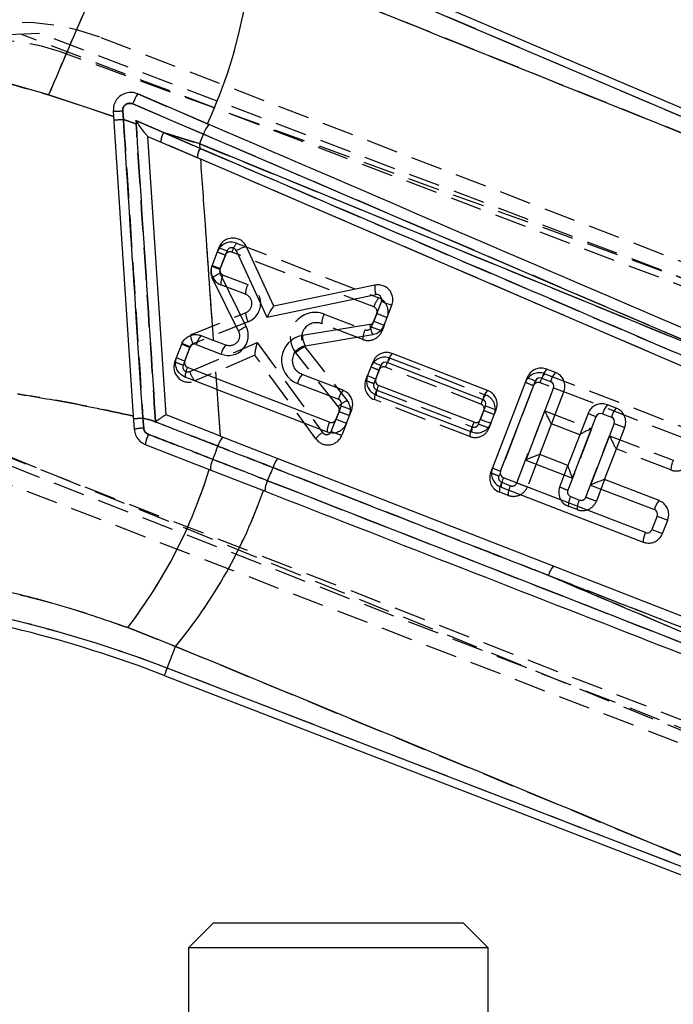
# Model space of a CAD drawing. Extents: x 23 to 201, y 8 to 142.
# Tile 9 of 28: x 38 to 51, y 93 to 113. Entities that reach past the tile are written whole.
import ezdxf

# ---------------------------------------------------------------- set-up
doc = ezdxf.new("R2010")
doc.units = 0
doc.header["$LTSCALE"] = 0.5
doc.linetypes.add('HIDDEN', pattern=[1.905, 1.27, -0.635])
doc.layers.get('0').update_dxf_attribs({"linetype": 'CONTINUOUS'})
doc.styles.add('SLDTEXTSTYLE0', font='TXT', dxfattribs={"width": 0.75})
doc.dimstyles.new('SLDDIMSTYLE0', dxfattribs={"dimtxt": 1.75, "dimasz": 1.651, "dimexe": 0, "dimexo": 0.0625, "dimgap": 0.4375, "dimtad": 1, "dimdec": 0, "dimrnd": 1e-09, "dimzin": 12, "dimtxsty": 'SLDTEXTSTYLE0', "dimsah": 1, "dimcen": 0.09, "dimazin": 3, "dimtfac": 1, "dimtdec": 0, "dimtofl": 0, "dimtmove": 0, "dimatfit": 3, "dimtolj": 1, "dimtzin": 12})

# ---------------------------------------------------------------- blocks, each defined once
blk = doc.blocks.new('_D_3')
at = {"color": 179, "linetype": 'CONTINUOUS'}
for p, q in [((22.74, 112.192), (22.74, 121.062)), ((94.032, 66.494), (94.032, 121.062)), ((22.74, 120.562), (94.032, 120.562))]:
    blk.add_line(p, q, dxfattribs=at)
for points in [[(22.74, 120.562), (24.391, 120.308), (24.391, 120.816)], [(94.032, 120.562), (92.381, 120.816), (92.381, 120.308)]]:
    blk.add_solid(points, dxfattribs=at)
at = {"color": 179, "linetype": 'CONTINUOUS', "insert": (53.303, 122.818, 0.1), "char_height": 1.75, "attachment_point": 1, "style": 'SLDTEXTSTYLE0'}
blk.add_mtext('71', dxfattribs=at)

msp = doc.modelspace()

# ---------------------------------------------------------------- linework, layer by layer
at = {"color": 7, "linetype": 'CONTINUOUS'}
for p, q in [((62.434039, 106.380927), (40.535669, 115.713349)), ((40.47444, 115.569683), (62.266094, 106.282741)), ((38.645609, 111.380473), (37.605996, 111.678869)), ((39.946991, 110.949973), (38.645609, 111.380473)), ((41.826411, 110.80196), (40.42936, 111.402273)), ((40.329899, 111.199789), (41.746388, 110.592388)), ((39.939995, 111.056576), (39.946991, 110.949973)), ((40.142599, 110.886347), (40.128171, 111.062585)), ((39.946991, 110.949973), (40.340672, 104.952113)), ((40.39603, 110.804333), (40.142599, 110.886347)), ((40.947776, 110.627434), (40.390964, 110.866253)), ((40.390964, 110.866253), (40.39603, 110.804333)), ((41.67724, 110.310601), (40.947776, 110.627434)), ((41.671056, 110.398993), (40.947776, 110.627434)), ((40.99654, 104.975835), (40.630593, 110.551134)), ((40.630593, 110.551134), (41.692349, 110.09489)), ((41.67724, 110.310601), (41.671056, 110.398993)), ((53.295433, 105.644395), (41.671056, 110.398993)), ((58.602019, 102.825423), (41.692349, 110.09489)), ((42.055871, 108.323759), (41.91336, 107.954087)), ((42.076524, 107.888501), (42.219038, 108.258173)), ((42.403191, 108.263994), (43.017204, 106.929241)), ((43.155818, 107.151093), (42.608335, 108.341221)), ((41.923943, 107.71404), (42.447358, 106.647149)), ((42.603466, 106.741594), (42.080051, 107.808486)), ((45.180909, 107.571949), (43.155818, 107.151093)), ((43.017204, 106.929241), (45.198157, 107.382488)), ((45.311808, 107.24861), (45.157801, 106.849116)), ((45.367859, 106.770817), (45.52187, 107.170312)), ((45.080803, 106.786425), (43.727483, 106.562691)), ((41.698984, 106.563999), (41.949003, 106.467614)), ((42.19586, 106.372448), (41.949003, 106.467614)), ((43.783552, 106.359015), (45.136872, 106.582748)), ((41.206918, 106.121607), (41.311152, 106.391991)), ((41.370082, 106.056022), (41.474319, 106.326405)), ((41.603594, 106.383741), (42.100473, 106.19219)), ((47.437324, 105.466833), (45.525565, 106.203839)), ((44.272243, 104.83003), (41.427418, 105.926744)), ((45.137732, 106.031832), (45.033495, 105.761447)), ((45.196663, 105.695862), (45.300896, 105.966246)), ((45.430175, 106.023582), (47.341938, 105.286576)), ((48.796158, 105.825996), (48.621125, 105.893474)), ((42.019318, 105.486896), (41.378922, 105.733775)), ((44.543813, 105.467284), (43.72457, 105.783112)), ((48.233292, 105.721466), (47.536328, 103.913568)), ((47.699492, 103.847983), (48.39646, 105.655881)), ((48.525735, 105.713217), (48.700771, 105.645739)), ((42.086843, 104.550686), (42.019318, 105.486896)), ((42.019318, 105.486896), (44.223751, 104.637061)), ((43.629184, 105.602854), (44.448423, 105.287028)), ((47.165758, 104.829578), (45.253999, 105.566585)), ((48.758107, 105.516462), (48.201348, 104.072254)), ((45.205503, 105.373616), (47.117266, 104.63661)), ((48.483349, 104.18057), (48.968165, 105.438165)), ((44.505759, 105.15775), (44.401522, 104.887366)), ((44.611584, 104.809068), (44.715817, 105.079453)), ((47.399274, 105.157298), (47.295037, 104.886914)), ((47.505099, 104.808617), (47.609332, 105.079001)), ((50.012591, 105.110626), (49.837559, 105.178104)), ((40.340672, 104.952113), (40.358006, 104.687981)), ((40.549184, 104.710887), (40.533635, 104.907541)), ((40.533635, 104.907541), (40.70077, 104.867962)), ((40.786307, 104.837174), (40.70077, 104.867962)), ((42.086843, 104.550686), (40.99654, 104.975835)), ((49.449726, 105.006096), (49.047615, 103.963038)), ((49.13884, 103.71084), (49.61289, 104.940511)), ((49.742169, 104.997847), (49.917205, 104.930368)), ((49.974541, 104.801092), (49.500487, 103.571421)), ((49.782488, 103.679736), (50.184599, 104.722794)), ((42.086843, 104.550686), (57.036956, 98.721088)), ((40.580905, 104.383788), (41.86084, 103.884694)), ((48.201348, 104.072254), (49.13884, 103.71084)), ((49.047615, 103.963038), (48.483349, 104.18057)), ((41.86084, 103.884694), (42.947258, 103.461061)), ((50.601657, 102.621991), (47.756828, 103.718705)), ((50.873221, 103.259246), (49.782488, 103.679736)), ((47.708336, 103.525737), (50.553161, 102.429022)), ((49.500487, 103.571421), (50.777833, 103.078989)), ((50.835169, 102.949712), (50.730932, 102.679326)), ((50.940993, 102.601029), (51.045229, 102.871415)), ((41.186295, 100.340739), (40.229663, 100.717091)), ((41.018727, 99.906071), (41.186295, 100.340739)), ((40.96255, 99.760357), (57.356543, 93.440281)), ((57.30063, 93.629207), (41.018727, 99.906071)), ((41.9498, 94.806987), (41.449799, 94.306987)), ((41.9498, 94.806987), (44.449802, 94.806987)), ((44.449802, 94.806987), (46.949799, 94.806987)), ((47.4498, 94.306987), (46.949799, 94.806987)), ((41.449799, 94.306987), (41.449799, 91.706986)), ((44.449802, 94.306987), (41.449799, 94.306987)), ((47.4498, 94.306987), (44.449802, 94.306987)), ((47.4498, 91.706986), (47.4498, 94.306987))]:
    msp.add_line(p, q, dxfattribs=at)
at = {"color": 7, "linetype": 'HIDDEN'}
for p, q in [((40.47444, 115.569683), (62.266094, 106.282741)), ((38.462072, 112.611644), (31.095523, 112.282787)), ((63.327461, 102.983419), (38.091342, 112.595095)), ((63.383416, 103.128564), (38.462072, 112.611644)), ((60.734346, 104.412937), (39.668898, 112.533912)), ((66.150089, 102.316555), (38.881167, 112.24163)), ((37.605996, 111.678869), (38.645609, 111.380473)), ((38.645609, 111.380473), (39.946991, 110.949973)), ((40.42936, 111.402273), (41.857395, 110.788645)), ((41.746388, 110.592388), (40.32975, 111.199852)), ((40.128171, 111.062585), (40.142599, 110.886347)), ((40.142599, 110.886347), (40.39603, 110.804333)), ((40.390964, 110.866253), (40.947776, 110.627434)), ((40.947776, 110.627434), (41.671056, 110.398993)), ((40.947776, 110.627434), (41.67724, 110.310601)), ((41.624214, 110.124169), (40.887601, 110.440698)), ((41.67724, 110.310601), (41.671056, 110.398993)), ((41.67724, 110.310601), (58.837139, 102.941772)), ((42.411491, 108.412208), (45.25632, 107.315496)), ((60.378629, 95.334281), (27.216773, 108.272977)), ((45.160688, 107.135331), (42.315859, 108.232046)), ((27.217987, 108.117167), (60.322675, 95.189136)), ((42.18658, 108.17471), (42.082346, 107.904325)), ((42.139682, 107.775048), (42.636558, 107.583497)), ((42.588308, 107.390434), (42.091428, 107.581986)), ((41.486195, 106.578542), (42.590323, 107.017998)), ((42.640592, 106.838625), (41.536465, 106.399169)), ((44.165268, 106.99416), (44.984508, 106.678333)), ((45.113786, 106.735669), (45.21802, 107.006055)), ((44.936258, 106.485272), (44.117018, 106.801098)), ((45.367818, 106.770706), (45.32409, 106.657278)), ((41.311278, 106.392317), (41.317216, 106.407721)), ((41.480138, 106.342228), (41.337627, 105.972558)), ((41.470218, 105.844627), (42.821302, 106.421812)), ((42.821302, 106.421812), (44.133625, 104.621868)), ((43.774153, 106.334636), (44.627081, 105.260368)), ((41.174705, 106.038051), (41.206791, 106.121283)), ((42.777172, 106.168904), (41.572481, 105.654259)), ((43.995707, 104.497592), (42.775761, 106.170843)), ((44.446754, 105.142456), (43.593827, 106.216725)), ((45.489594, 106.110534), (47.401357, 105.373526)), ((45.264683, 105.873034), (45.160449, 105.602648)), ((47.305725, 105.193363), (45.393962, 105.930369)), ((42.086843, 104.550686), (41.994347, 105.834481)), ((44.997524, 105.668141), (45.033473, 105.761389)), ((48.585153, 105.800168), (51.429981, 104.703454)), ((45.217782, 105.473371), (47.129545, 104.736365)), ((48.360243, 105.562668), (47.663278, 103.754769)), ((51.334349, 104.52329), (48.489521, 105.620004)), ((47.081295, 104.543302), (45.169532, 105.280309)), ((47.258823, 104.793701), (47.363057, 105.064085)), ((48.024926, 103.615349), (48.581685, 105.059558)), ((48.581685, 105.059558), (49.519177, 104.698143)), ((36.044336, 104.881544), (57.538319, 96.128933)), ((40.70077, 104.867962), (40.533635, 104.907541)), ((40.533635, 104.907541), (40.549181, 104.710931)), ((40.70077, 104.867962), (40.786307, 104.837174)), ((44.307734, 104.64481), (44.461745, 105.044305)), ((44.611561, 104.809009), (44.518038, 104.56642)), ((47.505076, 104.80856), (47.469127, 104.71531)), ((49.284312, 104.577023), (48.718351, 104.795207)), ((49.519177, 104.698143), (49.045126, 103.468472)), ((49.406774, 103.329053), (49.880824, 104.558724)), ((49.880824, 104.558724), (51.15817, 104.066292)), ((51.10992, 103.87323), (50.01749, 104.294374)), ((36.431532, 104.136326), (57.496977, 96.01535)), ((48.482957, 104.179552), (48.235229, 103.536959)), ((47.500356, 103.820262), (47.535501, 103.911422)), ((48.882201, 103.533965), (49.046974, 103.961375)), ((49.782223, 103.679051), (49.617077, 103.250662)), ((47.720614, 103.625491), (47.895647, 103.558014)), ((42.977988, 103.449078), (42.953125, 103.458773)), ((47.847397, 103.364952), (47.672364, 103.43243)), ((49.102458, 103.339195), (49.277495, 103.271717)), ((49.229245, 103.078655), (49.054208, 103.146133)), ((40.229663, 100.717091), (41.186295, 100.340739)), ((41.018727, 99.906071), (41.186295, 100.340739)), ((41.186295, 100.340739), (57.271936, 93.693906)), ((57.30063, 93.629207), (41.018727, 99.906071))]:
    msp.add_line(p, q, dxfattribs=at)
at = {"color": 7, "linetype": 'CONTINUOUS', "flags": 128}
msp.add_lwpolyline([(41.746388, 110.592388), (49.154992, 107.418634), (51.308125, 106.496033), (53.295433, 105.644395)], dxfattribs=at)
at = {"color": 7, "linetype": 'HIDDEN', "flags": 128}
msp.add_lwpolyline([(53.295433, 105.644395), (45.887056, 108.818725), (41.746388, 110.592388)], dxfattribs=at)
at = {"color": 8, "linetype": 'CONTINUOUS', "flags": 128}
msp.add_lwpolyline([(41.018727, 99.906071), (40.994185, 99.842412), (40.97662, 99.796854), (40.96607, 99.769485), (40.96255, 99.760357)], dxfattribs=at)
at = {"color": 7, "linetype": 'CONTINUOUS'}
for centre, radius, start, end in [((167.054266, 57.3532), 139.311627, 155.51909621, 157.18132948), ((32.900122, 114.927612), 9.833598, 335.1940336, 355.0297165), ((41.304855, 110.84653), 1.036984, 147.5937608, 160.0830467), ((39.984929, 112.598891), 1.54297, 268.3312126, 275.326725), ((40.556702, 103.87772), 7.020849, 93.3813761, 94.9403197), ((42.411801, 80.320374), 30.550533, 93.7111586, 93.7832114), ((42.224064, 110.45173), 0.497954, 137.4215008, 163.5922163), ((41.429051, 110.369282), 0.54614, 151.7912937, 172.4861825), ((11.230407, 122.367873), 32.70913, 338.5358724, 338.8994313), ((42.029711, 110.109593), 0.405759, 150.3046333, 177.9413164), ((43.377678, 111.376467), 3.32659, 246.5876305, 249.6168451), ((42.312343, 108.222202), 0.1, 24.7033051, 158.9177672), ((42.761149, 107.624206), 0.733119, 102.0311721, 119.2267973), ((43.238016, 111.013818), 3.334167, 246.5906503, 249.6129199), ((42.169831, 107.852531), 0.1, 158.9177672, 206.1323911), ((42.287826, 107.288818), 0.559665, 111.7926339, 130.5551925), ((45.623319, 107.516709), 0.445845, 172.8828567, 197.5206281), ((45.218503, 107.28458), 0.1, 338.9177672, 101.7401462), ((47.027365, 111.530251), 4.612546, 248.1651336, 250.9501054), ((45.064493, 106.885086), 0.1, 279.387353, 338.9177672), ((46.874362, 111.133379), 4.615354, 248.1656701, 250.9489038), ((42.244355, 106.565416), 0.4, 248.9177672, 26.1323911), ((42.811166, 106.22205), 0.559522, 111.7902224, 130.5576039), ((45.58175, 106.814773), 0.501749, 183.2388538, 207.5441412), ((42.0311, 106.272879), 0.441646, 138.7634935, 165.4621505), ((43.809036, 106.069387), 0.5, 99.387353, 248.9177672), ((44.228419, 106.591036), 0.501738, 183.2385791, 207.5444159), ((42.635272, 109.450453), 3.33279, 246.5904488, 249.6140268), ((41.567625, 106.290435), 0.1, 68.9177672, 158.9177672), ((42.527971, 106.08134), 0.441636, 138.7642153, 165.4632788), ((42.527395, 109.170941), 3.322965, 246.5855552, 249.618015), ((41.463388, 106.02005), 0.1, 158.9177672, 248.9177672), ((45.857681, 105.91272), 0.441646, 138.7634935, 165.4621505), ((41.806787, 105.728825), 0.427893, 152.4486753, 179.3371705), ((46.462798, 109.092579), 3.335262, 246.5911467, 249.6124235), ((45.394205, 105.930276), 0.1, 68.9177672, 158.9177672), ((48.953253, 105.602348), 0.44166, 138.7639367, 165.4617073), ((44.056668, 105.49201), 0.441621, 138.7637719, 165.4637222), ((46.357049, 108.818501), 3.331272, 246.5897599, 249.6147157), ((45.289968, 105.659891), 0.1, 158.9177672, 248.9177672), ((49.556846, 108.77852), 3.331272, 246.5897599, 249.6147157), ((48.489765, 105.61991), 0.1, 68.9177672, 158.9177672), ((48.6648, 105.552432), 0.1, 338.9177672, 68.9177672), ((49.128344, 105.534848), 0.441718, 138.7667643, 165.4607298), ((44.875924, 105.176167), 0.441641, 138.7632691, 165.4621301), ((45.63323, 105.3687), 0.427755, 152.4442399, 179.341606), ((47.769493, 105.175694), 0.441699, 138.7660968, 165.4611525), ((50.473211, 109.796867), 4.611231, 248.1646505, 250.9503695), ((44.412452, 105.193721), 0.1, 338.9177672, 68.9177672), ((47.305966, 105.193269), 0.1, 338.9177672, 68.9177672), ((46.221979, 109.441149), 4.614425, 248.1656149, 250.949405), ((49.115494, 109.440698), 4.614425, 248.1656149, 250.949405), ((50.169687, 104.886978), 0.44166, 138.7639367, 165.4617073), ((50.34469, 104.819525), 0.441621, 138.7637719, 165.4637222), ((40.894053, 98.724104), 6.193932, 93.3358608, 95.0901391), ((44.308215, 104.923336), 0.1, 248.9177672, 338.9177672), ((46.116886, 109.168539), 4.612041, 248.1652061, 250.9504789), ((47.20173, 104.922885), 0.1, 248.9177672, 338.9177672), ((49.008949, 109.164194), 4.607886, 248.1639502, 250.9517348), ((50.773631, 108.063958), 3.332153, 246.5897368, 249.6138334), ((49.706198, 104.90454), 0.1, 68.9177672, 158.9177672), ((49.881233, 104.837062), 0.1, 338.9177672, 68.9177672), ((40.564111, 103.777083), 0.933924, 90.9157586, 102.7493603), ((44.651555, 104.632133), 0.427833, 152.4478312, 179.3399647), ((47.54507, 104.631681), 0.427833, 152.4478312, 179.3399647), ((51.689299, 109.080567), 4.610239, 248.1643507, 250.9506693), ((41.289634, 104.276827), 0.716755, 154.3423302, 171.4177028), ((42.432559, 104.25006), 0.410046, 136.564177, 165.8206017), ((13.426979, 114.780774), 30.450118, 339.4369428, 339.9685291), ((42.314098, 103.879498), 0.42971, 151.3487877, 180.5324605), ((43.540999, 103.817885), 0.413834, 136.7839705, 165.7552619), ((32.363866, 106.771429), 9.926015, 322.4143649, 343.0926366), ((14.539353, 115.661244), 30.916891, 337.1565091, 337.6801192), ((48.857958, 106.965771), 3.326056, 246.5869647, 249.6166056), ((47.792799, 103.812012), 0.1, 158.9177672, 248.9177672), ((48.136088, 103.520821), 0.427781, 152.4461723, 179.3416236), ((43.420186, 103.44817), 0.442199, 151.5489729, 179.8823895), ((33.396516, 106.793988), 10.115586, 320.3607907, 340.7625176), ((51.205379, 102.968109), 0.441689, 138.7653504, 165.4612186), ((50.741862, 102.985682), 0.1, 338.9177672, 68.9177672), ((52.549979, 107.229364), 4.610423, 248.1645619, 250.9507906), ((50.980886, 102.424107), 0.427754, 152.4441985, 179.3416473), ((50.637626, 102.715298), 0.1, 248.9177672, 338.9177672), ((52.447319, 106.963246), 4.61497, 248.1660902, 250.9495948), ((49.066987, 101.659716), 0.422292, 136.7843842, 165.9405269), ((32.161484, 76.930782), 24.623458, 68.9177672, 82.9177672), ((32.161484, 76.930782), 24.46729, 68.9177672, 82.9177672)]:
    msp.add_arc(centre, radius, start, end, dxfattribs=at)
at = {"color": 7, "linetype": 'HIDDEN'}
for centre, radius, start, end in [((167.054266, 57.3532), 139.311627, 155.51909621, 157.18132948), ((32.900122, 114.927612), 9.833598, 335.1940336, 355.0297165), ((38.050216, 108.335118), 4.5, 68.9177672, 248.9177672), ((37.532022, 108.534888), 3.944633, 70, 247.8432492), ((41.306253, 110.845019), 1.038976, 147.564635, 160.0304732), ((39.987227, 112.52693), 1.471113, 268.1601344, 275.4978031), ((40.556702, 103.87772), 7.020849, 93.3813761, 94.9403197), ((42.224064, 110.45173), 0.497954, 137.4215008, 163.5922163), ((41.429051, 110.369282), 0.54614, 151.7912937, 172.4861825), ((11.230407, 122.367873), 32.70913, 338.5358724, 338.8994313), ((42.029711, 110.109593), 0.405759, 150.3046333, 177.9413164), ((42.303579, 108.13229), 0.3, 68.9177672, 158.9177672), ((42.73939, 108.122694), 0.437421, 138.5575348, 165.5229075), ((43.343996, 111.28934), 3.322729, 246.5864132, 249.6146137), ((42.279888, 108.138739), 0.1, 68.9177672, 158.9177672), ((42.199343, 107.861905), 0.3, 158.9177672, 248.9177672), ((43.240822, 111.021589), 3.325568, 246.5877061, 249.6133208), ((42.175652, 107.868354), 0.1, 158.9177672, 248.9177672), ((42.515109, 107.578653), 0.423694, 152.3848357, 179.5491808), ((43.011978, 107.387112), 0.423684, 152.3856144, 179.5507433), ((42.492674, 107.21027), 0.4, 291.7031432, 68.9177672), ((42.516365, 107.203821), 0.2, 291.7031432, 68.9177672), ((45.584107, 107.026042), 0.437297, 138.5537825, 165.5271504), ((45.148406, 107.035576), 0.3, 338.9177672, 68.9177672), ((43.985414, 106.527628), 0.5, 68.9177672, 218.4481813), ((45.124715, 107.042025), 0.1, 338.9177672, 68.9177672), ((43.064284, 107.054095), 0.475334, 184.3552493, 206.9557243), ((44.540671, 106.797779), 0.423666, 152.3850351, 179.5510625), ((46.937418, 111.297471), 4.623049, 248.1660018, 250.9478613), ((44.009104, 106.521179), 0.3, 68.9177672, 218.4481813), ((45.04417, 106.765191), 0.3, 248.9177672, 338.9177672), ((45.359929, 106.481948), 0.423684, 152.3856359, 179.5504618), ((45.020479, 106.77164), 0.1, 248.9177672, 338.9177672), ((46.830951, 111.021093), 4.616656, 248.1640753, 250.9497878), ((41.960157, 106.614639), 0.475334, 184.3552493, 206.9557243), ((42.638614, 109.459493), 3.325568, 246.5877061, 249.6133208), ((41.573445, 106.306258), 0.1, 111.7031432, 158.9177672), ((43.990714, 105.806595), 0.570725, 112.2995454, 134.0598378), ((41.454624, 105.930138), 0.3, 158.9177672, 293.1322292), ((42.494529, 109.085908), 3.32135, 246.5857843, 249.6152427), ((45.381681, 105.830613), 0.3, 68.9177672, 158.9177672), ((45.817523, 105.821005), 0.437452, 138.558738, 165.5224402), ((41.430933, 105.936587), 0.1, 158.9177672, 293.1322292), ((42.030226, 106.022803), 0.58767, 197.6492992, 218.8385881), ((46.421216, 108.985466), 3.320362, 246.5853334, 249.6156936), ((45.35799, 105.837063), 0.1, 68.9177672, 158.9177672), ((45.277445, 105.560229), 0.3, 158.9177672, 248.9177672), ((46.318444, 108.718793), 3.324351, 246.5875755, 249.6143581), ((48.477241, 105.520248), 0.3, 68.9177672, 158.9177672), ((48.913078, 105.510641), 0.437447, 138.5585132, 165.5224197), ((45.253754, 105.566678), 0.1, 158.9177672, 248.9177672), ((45.593239, 105.276977), 0.423721, 152.3868279, 179.5493998), ((49.51793, 108.677972), 3.323457, 246.5867446, 249.6142823), ((48.453551, 105.526697), 0.1, 68.9177672, 158.9177672), ((44.843568, 104.732442), 0.570589, 112.2971162, 134.0626816), ((44.392129, 105.073826), 0.3, 338.9177672, 38.4481813), ((47.729123, 105.084083), 0.437273, 138.5529721, 165.5277155), ((47.293443, 105.093607), 0.3, 338.9177672, 68.9177672), ((44.368438, 105.080275), 0.1, 338.9177672, 38.4481813), ((47.269752, 105.100056), 0.1, 338.9177672, 68.9177672), ((49.082695, 109.356196), 4.623784, 248.1664476, 250.9478611), ((40.894053, 98.724104), 6.193932, 93.3358608, 95.0901391), ((46.178035, 109.327432), 4.614199, 248.1635581, 250.9507506), ((40.564321, 103.777113), 0.933941, 90.9288861, 102.762362), ((47.189207, 104.823222), 0.3, 248.9177672, 338.9177672), ((47.504958, 104.539981), 0.423676, 152.3853675, 179.5508602), ((47.165516, 104.829672), 0.1, 248.9177672, 338.9177672), ((48.97538, 109.077545), 4.614963, 248.1637891, 250.9505196), ((41.289788, 104.27678), 0.716914, 154.344247, 171.415786), ((42.432559, 104.25006), 0.410046, 136.564177, 165.8206017), ((44.382455, 104.207058), 0.483719, 120.9579814, 143.0851514), ((44.238119, 104.674332), 0.3, 216.0953881, 338.9177672), ((44.214428, 104.680781), 0.1, 216.0953881, 338.9177672), ((46.025917, 108.933018), 4.619619, 248.1651936, 250.9491151), ((13.426979, 114.780774), 30.450118, 339.4369428, 339.9685291), ((42.314098, 103.879498), 0.42971, 151.3487877, 180.5324605), ((43.540999, 103.817885), 0.413834, 136.7839705, 165.7552619), ((51.533593, 103.869906), 0.423685, 152.3856678, 179.5505599), ((32.363866, 106.771429), 9.926015, 322.4143649, 343.0926366), ((14.539353, 115.661244), 30.916891, 337.1565091, 337.6801192), ((51.217832, 104.15315), 0.3, 248.9177672, 338.9177672), ((47.780275, 103.712349), 0.3, 158.9177672, 248.9177672), ((48.820376, 106.868607), 3.321876, 246.586024, 249.615003), ((47.756585, 103.718798), 0.1, 158.9177672, 248.9177672), ((43.420186, 103.44817), 0.442199, 151.5489729, 179.8823895), ((48.096026, 103.429108), 0.423675, 152.3853355, 179.5507622), ((48.271103, 103.36162), 0.42372, 152.3867852, 179.5494425), ((47.95531, 103.644871), 0.3, 248.9177672, 338.9177672), ((47.931619, 103.65132), 0.1, 248.9177672, 338.9177672), ((49.742677, 107.902397), 4.618382, 248.1648206, 250.9494881), ((49.162122, 103.426053), 0.3, 158.9177672, 248.9177672), ((50.202753, 106.583701), 3.323364, 246.5871258, 249.6148079), ((33.396516, 106.793988), 10.115586, 320.3607907, 340.7625176), ((49.138431, 103.432502), 0.1, 158.9177672, 248.9177672), ((49.477915, 103.142801), 0.42372, 152.3867852, 179.5494425), ((49.313466, 103.365024), 0.1, 248.9177672, 338.9177672), ((51.123939, 107.614477), 4.616656, 248.1640753, 250.9497878), ((49.337157, 103.358575), 0.3, 248.9177672, 338.9177672), ((49.652916, 103.075332), 0.423684, 152.3856251, 179.5506026), ((49.066987, 101.659716), 0.422292, 136.7843842, 165.9405269), ((32.161484, 76.930782), 24.623458, 68.9177672, 82.9177672)]:
    msp.add_arc(centre, radius, start, end, dxfattribs=at)
at = {"color": 7, "linetype": 'CONTINUOUS'}
for centre, major_axis, ratio, start_param, end_param in [((43.04065, 106.922885), (0.114851, 0.22758), 0.093366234, 0.074179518, 1.589979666), ((48.224795, 104.065898), (0.258173, 0.114503), 0.054351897, 0.054298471, 1.637614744), ((49.162287, 103.704484), (-0.114416, 0.257978), 0.066918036, 0.066818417, 1.516497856), ((49.523935, 103.565065), (0.258173, 0.114503), 0.054351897, 0.054298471, 1.637614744)]:
    msp.add_ellipse(centre, major_axis=major_axis, ratio=ratio, start_param=start_param, end_param=end_param, dxfattribs=at)
at = {"color": 7, "linetype": 'HIDDEN'}
for centre, major_axis, ratio, start_param, end_param in [((42.844995, 106.415363), (0.067624, 0.245738), 0.096333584, 1.571062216, 3.065064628), ((48.605376, 105.053108), (-0.114411, 0.257966), 0.067578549, 1.515842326, 3.074116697), ((49.542868, 104.691694), (0.258164, 0.114498), 0.055009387, 1.638272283, 3.086638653), ((49.904516, 104.552275), (-0.114411, 0.257966), 0.067578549, 1.515842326, 3.074116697)]:
    msp.add_ellipse(centre, major_axis=major_axis, ratio=ratio, start_param=start_param, end_param=end_param, dxfattribs=at)
at = {"color": 7, "linetype": 'CONTINUOUS'}
for points, knots in [([(42.696743, 114.075639), (48.22382, 111.862199), (54.726737, 109.257962), (61.230681, 106.649111), (62.206675, 106.257621)], [0, 0, 0, 0, 0.849938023, 1, 1, 1, 1]), ([(40.42936, 111.402272), (40.391624, 111.414297), (40.316164, 111.438344), (40.196222, 111.424513), (40.087299, 111.374552), (40.001312, 111.290045), (39.944626, 111.179782), (39.941555, 111.098087), (39.939995, 111.056576)], [0, 0, 0, 0, 0.164383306, 0.328704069, 0.494618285, 0.661766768, 0.828137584, 1, 1, 1, 1]), ([(40.128167, 111.062585), (40.128552, 111.079445), (40.129304, 111.112442), (40.152322, 111.156935), (40.18765, 111.190646), (40.232724, 111.210236), (40.282601, 111.215092), (40.314071, 111.204908), (40.329895, 111.199787)], [0, 0, 0, 0, 0.170619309, 0.333900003, 0.498310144, 0.66403507, 0.831070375, 1, 1, 1, 1]), ([(40.533635, 104.907541), (40.524805, 105.042582), (40.480655, 105.717788), (40.350308, 107.71072), (40.228788, 109.568617), (40.142599, 110.886347)], [0, 0, 0, 0, 0.067760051, 0.338800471, 1, 1, 1, 1]), ([(40.434367, 110.806843), (40.420464, 110.825815), (40.405963, 110.845602), (40.391557, 110.865435), (40.390964, 110.866253)], [0, 0, 0, 0, 0.958801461, 1, 1, 1, 1]), ([(40.39603, 110.804333), (40.462666, 109.785893), (40.592583, 107.800288), (40.72248, 105.811226), (40.786081, 104.840623), (40.786307, 104.837174)], [0, 0, 0, 0, 0.512022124, 0.998265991, 1, 1, 1, 1]), ([(40.62936, 110.551663), (40.627063, 110.553487), (40.621877, 110.557605), (40.599288, 110.584568), (40.553964, 110.64307), (40.501924, 110.713813), (40.458084, 110.77437), (40.441095, 110.797632), (40.434367, 110.806843)], [0, 0, 0, 0, 0.099610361, 0.224888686, 0.421826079, 0.779309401, 0.912608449, 1, 1, 1, 1]), ([(59.189194, 103.337643), (56.720662, 104.399235), (50.933297, 106.888092), (45.145495, 109.375517), (41.826411, 110.80196)], [0, 0, 0, 0, 0.4265382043, 1, 1, 1, 1]), ([(58.837139, 102.941772), (58.360293, 103.146546), (52.639852, 105.603089), (46.920154, 108.059214), (41.67724, 110.310601)], [0, 0, 0, 0, 0.083358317, 1, 1, 1, 1]), ([(41.949003, 106.467614), (41.893919, 107.240911), (41.807795, 108.449959), (41.722934, 109.659104), (41.692349, 110.09489)], [0, 0, 0, 0, 0.6395913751, 1, 1, 1, 1]), ([(42.608335, 108.341221), (42.59122, 108.370478), (42.556994, 108.428984), (42.472665, 108.488846), (42.375015, 108.519152), (42.271675, 108.51494), (42.176069, 108.476315), (42.098704, 108.410466), (42.069695, 108.351743), (42.055871, 108.323759)], [0, 0, 0, 0, 0.143472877, 0.286909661, 0.431292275, 0.57671698, 0.722496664, 0.867758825, 1, 1, 1, 1]), ([(41.91336, 107.954087), (41.904428, 107.921774), (41.886564, 107.857145), (41.898492, 107.773026), (41.917802, 107.728274), (41.923943, 107.71404)], [0, 0, 0, 0, 0.405437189, 0.81090233, 1, 1, 1, 1]), ([(45.52187, 107.170312), (45.53086, 107.20269), (45.54884, 107.267447), (45.533456, 107.36904), (45.487993, 107.459649), (45.414493, 107.530595), (45.321638, 107.573217), (45.239919, 107.581781), (45.193754, 107.574089), (45.180909, 107.571949)], [0, 0, 0, 0, 0.155367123, 0.310735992, 0.466141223, 0.622393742, 0.779962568, 0.93877242, 1, 1, 1, 1]), ([(42.447358, 106.647149), (42.455227, 106.626184), (42.470966, 106.584251), (42.466722, 106.515873), (42.441849, 106.453051), (42.397326, 106.401755), (42.338276, 106.36781), (42.271001, 106.355263), (42.222523, 106.362589), (42.198595, 106.371437), (42.19586, 106.372448)], [0, 0, 0, 0, 0.1390893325, 0.2781970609, 0.4170725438, 0.5564468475, 0.6969760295, 0.8388271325, 0.9815786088, 1, 1, 1, 1]), ([(45.136872, 106.582748), (45.169622, 106.591621), (45.235127, 106.60937), (45.319167, 106.676135), (45.351338, 106.738693), (45.367859, 106.770817)], [0, 0, 0, 0, 0.327227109, 0.654517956, 1, 1, 1, 1]), ([(41.311152, 106.391991), (41.326357, 106.422226), (41.356765, 106.482692), (41.437083, 106.54785), (41.53228, 106.583909), (41.624048, 106.587321), (41.677646, 106.57064), (41.698984, 106.563999)], [0, 0, 0, 0, 0.213558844, 0.427082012, 0.64149864, 0.8572812, 1, 1, 1, 1]), ([(43.72457, 105.783112), (43.694234, 105.798369), (43.633552, 105.828888), (43.568207, 105.909814), (43.532118, 106.005693), (43.530168, 106.108052), (43.561735, 106.204938), (43.623332, 106.285531), (43.701259, 106.338964), (43.75866, 106.35295), (43.783552, 106.359015)], [0, 0, 0, 0, 0.129990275, 0.260020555, 0.389161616, 0.517211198, 0.644763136, 0.772607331, 0.901392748, 1, 1, 1, 1]), ([(41.378922, 105.733775), (41.348635, 105.749004), (41.288054, 105.779465), (41.222679, 105.860233), (41.186845, 105.955772), (41.183737, 106.047322), (41.200329, 106.100491), (41.206918, 106.121607)], [0, 0, 0, 0, 0.215438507, 0.430919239, 0.645531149, 0.859225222, 1, 1, 1, 1]), ([(45.525565, 106.203839), (45.4926, 106.212927), (45.426671, 106.231103), (45.323357, 106.21458), (45.232199, 106.166881), (45.169401, 106.10082), (45.146468, 106.050862), (45.137732, 106.031832)], [0, 0, 0, 0, 0.2171342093, 0.4342623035, 0.6513392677, 0.8671887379, 1, 1, 1, 1]), ([(48.621125, 105.893474), (48.588178, 105.90256), (48.522285, 105.920731), (48.419003, 105.904239), (48.327879, 105.856593), (48.265021, 105.790556), (48.242064, 105.740566), (48.233292, 105.721466)], [0, 0, 0, 0, 0.217066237, 0.434130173, 0.651036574, 0.866670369, 1, 1, 1, 1]), ([(45.033495, 105.761447), (45.024509, 105.72909), (45.006536, 105.664374), (45.021861, 105.562718), (45.067406, 105.472521), (45.132885, 105.407536), (45.184298, 105.383521), (45.205503, 105.373616)], [0, 0, 0, 0, 0.212231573, 0.424470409, 0.636725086, 0.850169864, 1, 1, 1, 1]), ([(48.968165, 105.438165), (48.977156, 105.470546), (48.995136, 105.535309), (48.979769, 105.637011), (48.934148, 105.727259), (48.868639, 105.79217), (48.817265, 105.816146), (48.796158, 105.825996)], [0, 0, 0, 0, 0.2123325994, 0.4246630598, 0.6371717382, 0.8509301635, 1, 1, 1, 1]), ([(44.715817, 105.079453), (44.724803, 105.111804), (44.742774, 105.176507), (44.727461, 105.27815), (44.681935, 105.368342), (44.616459, 105.433349), (44.565034, 105.457371), (44.543813, 105.467284)], [0, 0, 0, 0, 0.212198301, 0.424400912, 0.636628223, 0.850053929, 1, 1, 1, 1]), ([(47.609332, 105.079001), (47.618319, 105.11137), (47.636293, 105.176109), (47.620957, 105.277786), (47.575369, 105.368012), (47.509874, 105.432962), (47.458477, 105.456957), (47.437324, 105.466833)], [0, 0, 0, 0, 0.2122671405, 0.4245341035, 0.6369348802, 0.8505817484, 1, 1, 1, 1]), ([(38.01833, 105.396212), (38.406512, 105.332512), (39.184557, 105.204835), (39.954745, 105.036475), (40.340672, 104.952113)], [0, 0, 0, 0, 0.498918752, 1, 1, 1, 1]), ([(49.837559, 105.178104), (49.804615, 105.187189), (49.738728, 105.205361), (49.635447, 105.188872), (49.54433, 105.141232), (49.481466, 105.075199), (49.458505, 105.025209), (49.449726, 105.006096)], [0, 0, 0, 0, 0.217073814, 0.43415407, 0.65101805, 0.866572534, 1, 1, 1, 1]), ([(50.184599, 104.722794), (50.19359, 104.755179), (50.211571, 104.819948), (50.196201, 104.921652), (50.150572, 105.011909), (50.085057, 105.07681), (50.033684, 105.100783), (50.012591, 105.110626)], [0, 0, 0, 0, 0.2123245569, 0.4246447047, 0.637191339, 0.851036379, 1, 1, 1, 1]), ([(40.70077, 104.867962), (40.826648, 104.819266), (41.272703, 104.646707), (41.71647, 104.474276), (42.035005, 104.350505)], [0, 0, 0, 0, 0.28220121, 1, 1, 1, 1]), ([(40.99623, 104.975955), (40.993431, 104.97516), (40.987838, 104.973572), (40.959137, 104.955889), (40.917957, 104.928361), (40.862483, 104.889835), (40.819025, 104.857726), (40.793941, 104.840209), (40.790815, 104.838236), (40.788653, 104.837074), (40.787036, 104.836957), (40.786501, 104.837116), (40.786307, 104.837174)], [0, 0, 0, 0, 0.170577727, 0.340795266, 0.520123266, 0.725686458, 0.963536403, 0.977745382, 0.986466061, 0.995250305, 0.998269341, 1, 1, 1, 1]), ([(40.358006, 104.687981), (40.364502, 104.648717), (40.377493, 104.570201), (40.445038, 104.469557), (40.518956, 104.410574), (40.568114, 104.389319), (40.580905, 104.383788)], [0, 0, 0, 0, 0.297788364, 0.595503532, 0.894751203, 1, 1, 1, 1]), ([(40.643553, 104.587177), (40.638141, 104.589492), (40.617614, 104.59827), (40.586664, 104.622262), (40.557956, 104.663023), (40.552094, 104.695008), (40.549184, 104.710887)], [0, 0, 0, 0, 0.107989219, 0.40959222, 0.706867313, 1, 1, 1, 1]), ([(44.223751, 104.637061), (44.256734, 104.62797), (44.322699, 104.609789), (44.426057, 104.626347), (44.517246, 104.674109), (44.579983, 104.740188), (44.602883, 104.790104), (44.611584, 104.809068)], [0, 0, 0, 0, 0.217269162, 0.434529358, 0.651766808, 0.867700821, 1, 1, 1, 1]), ([(47.117266, 104.63661), (47.150231, 104.627521), (47.216161, 104.609344), (47.319487, 104.625871), (47.410641, 104.67358), (47.473434, 104.739638), (47.496361, 104.789583), (47.505099, 104.808617)], [0, 0, 0, 0, 0.2172010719, 0.4344051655, 0.6514641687, 0.867176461, 1, 1, 1, 1]), ([(41.937004, 104.085534), (41.811937, 104.134161), (41.382135, 104.30127), (40.949967, 104.468564), (40.643553, 104.587177)], [0, 0, 0, 0, 0.2909874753, 1, 1, 1, 1]), ([(42.035005, 104.350505), (42.16001, 104.301882), (42.528389, 104.158593), (42.896615, 104.014748), (43.139889, 103.919715)], [0, 0, 0, 0, 0.339335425, 1, 1, 1, 1]), ([(43.031394, 103.658837), (42.90643, 103.707677), (42.541666, 103.850239), (42.176843, 103.992204), (41.937004, 104.085534)], [0, 0, 0, 0, 0.342588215, 1, 1, 1, 1]), ([(43.139889, 103.919715), (43.264829, 103.870862), (43.889529, 103.6266), (45.728836, 102.907407), (47.442919, 102.237167), (48.657346, 101.762302)], [0, 0, 0, 0, 0.067925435, 0.339626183, 1, 1, 1, 1]), ([(47.536328, 103.913568), (47.527342, 103.881209), (47.50937, 103.816492), (47.524689, 103.714849), (47.570228, 103.624644), (47.635713, 103.559656), (47.687137, 103.535638), (47.708336, 103.525737)], [0, 0, 0, 0, 0.21216983, 0.424339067, 0.636623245, 0.850207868, 1, 1, 1, 1]), ([(57.157929, 98.134941), (55.072826, 98.950319), (50.365634, 100.791063), (45.655257, 102.632876), (43.031394, 103.658837)], [0, 0, 0, 0, 0.442961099, 1, 1, 1, 1]), ([(42.947258, 103.461061), (45.447623, 102.486077), (50.1706, 100.644415), (54.890439, 98.803978), (57.111574, 97.937877)], [0, 0, 0, 0, 0.5294045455, 1, 1, 1, 1]), ([(51.045229, 102.871415), (51.054217, 102.903791), (51.072194, 102.968543), (51.056842, 103.070215), (51.011247, 103.160461), (50.94574, 103.225397), (50.894341, 103.249388), (50.873221, 103.259246)], [0, 0, 0, 0, 0.212219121, 0.424433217, 0.636928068, 0.850811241, 1, 1, 1, 1]), ([(50.553161, 102.429022), (50.586121, 102.419934), (50.65204, 102.401757), (50.755374, 102.41828), (50.846512, 102.46598), (50.909313, 102.532027), (50.932241, 102.581967), (50.940993, 102.601029)], [0, 0, 0, 0, 0.217267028, 0.434536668, 0.651506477, 0.866978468, 1, 1, 1, 1]), ([(40.229663, 100.717091), (39.757158, 100.880158), (38.80315, 101.209396), (37.468858, 101.521199), (36.277956, 101.724528), (35.596638, 101.790484), (35.254213, 101.823633)], [0, 0, 0, 0, 0.293185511, 0.59195384, 0.794919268, 1, 1, 1, 1]), ([(48.657346, 101.762302), (49.309613, 101.486339), (52.159725, 100.280504), (55.003869, 99.063593), (57.197112, 98.12518)], [0, 0, 0, 0, 0.228856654, 1, 1, 1, 1]), ([(48.657346, 101.762302), (48.782318, 101.713633), (49.407184, 101.470287), (52.230623, 100.370788), (54.928686, 99.320598), (57.126939, 98.464953)], [0, 0, 0, 0, 0.04426183, 0.221310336, 1, 1, 1, 1]), ([(57.271936, 93.693906), (57.034507, 93.792214), (51.677149, 96.01045), (46.312854, 98.224659), (41.186295, 100.340739)], [0, 0, 0, 0, 0.044318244, 1, 1, 1, 1])]:
    msp.add_open_spline(points, degree=3, knots=knots, dxfattribs=at)
at = {"color": 7, "linetype": 'HIDDEN'}
for points, knots in [([(62.206675, 106.257621), (61.230681, 106.649111), (54.726737, 109.257962), (48.22382, 111.862199), (42.696743, 114.075639)], [0, 0, 0, 0, 0.150061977, 1, 1, 1, 1]), ([(40.329746, 111.19985), (40.313259, 111.205101), (40.280949, 111.215391), (40.230262, 111.209629), (40.185471, 111.189165), (40.150859, 111.154888), (40.129048, 111.110844), (40.128461, 111.078688), (40.128167, 111.062585)], [0, 0, 0, 0, 0.17571243, 0.344349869, 0.510622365, 0.674109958, 0.836805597, 1, 1, 1, 1]), ([(40.142599, 110.886347), (40.151431, 110.751305), (40.195594, 110.076096), (40.325957, 108.083158), (40.447459, 106.225267), (40.533635, 104.907541)], [0, 0, 0, 0, 0.067760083, 0.338800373, 1, 1, 1, 1]), ([(40.390964, 110.866253), (40.391557, 110.865435), (40.405963, 110.845602), (40.420464, 110.825815), (40.434367, 110.806843)], [0, 0, 0, 0, 0.041198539, 1, 1, 1, 1]), ([(40.786307, 104.837174), (40.786081, 104.840623), (40.72248, 105.811226), (40.592583, 107.800288), (40.462666, 109.785893), (40.39603, 110.804333)], [0, 0, 0, 0, 0.001734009, 0.487977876, 1, 1, 1, 1]), ([(41.671056, 110.398993), (44.158239, 109.384892), (48.03449, 107.804426), (51.90752, 106.214242), (53.295433, 105.644395)], [0, 0, 0, 0, 0.641646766, 1, 1, 1, 1]), ([(58.602019, 102.825423), (58.184908, 103.004812), (52.525516, 105.438775), (46.866316, 107.871107), (41.624214, 110.124169)], [0, 0, 0, 0, 0.073702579, 1, 1, 1, 1]), ([(41.928507, 106.754586), (41.880295, 107.432229), (41.801082, 108.545626), (41.722934, 109.659104), (41.692349, 110.09489)], [0, 0, 0, 0, 0.608626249, 1, 1, 1, 1]), ([(40.340672, 104.952113), (39.956407, 105.036127), (39.18623, 105.204514), (38.408185, 105.332222), (38.01833, 105.396212)], [0, 0, 0, 0, 0.498930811, 1, 1, 1, 1]), ([(42.035005, 104.350505), (41.909911, 104.399143), (41.466629, 104.571497), (41.020792, 104.744081), (40.70077, 104.867962)], [0, 0, 0, 0, 0.282200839, 1, 1, 1, 1]), ([(40.549181, 104.710931), (40.549827, 104.705396), (40.552349, 104.683819), (40.567007, 104.647897), (40.599057, 104.609377), (40.628674, 104.5946), (40.643553, 104.587177)], [0, 0, 0, 0, 0.102046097, 0.397802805, 0.697463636, 1, 1, 1, 1]), ([(40.643553, 104.587177), (40.76937, 104.538502), (41.201749, 104.371227), (41.631971, 104.204059), (41.937004, 104.085534)], [0, 0, 0, 0, 0.290987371, 1, 1, 1, 1]), ([(43.139889, 103.919715), (43.014943, 103.968547), (42.646734, 104.112453), (42.27837, 104.2558), (42.035005, 104.350505)], [0, 0, 0, 0, 0.339336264, 1, 1, 1, 1]), ([(41.937004, 104.085534), (42.06199, 104.03692), (42.426818, 103.895016), (42.791589, 103.752517), (43.031394, 103.658837)], [0, 0, 0, 0, 0.342588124, 1, 1, 1, 1]), ([(48.657346, 101.762302), (48.532437, 101.811145), (47.907895, 102.055355), (46.068892, 102.774441), (44.354519, 103.444781), (43.139889, 103.919715)], [0, 0, 0, 0, 0.0679253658, 0.3396266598, 1, 1, 1, 1]), ([(43.031394, 103.658837), (45.655257, 102.632876), (50.365634, 100.791063), (55.072826, 98.950319), (57.157929, 98.134941)], [0, 0, 0, 0, 0.557038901, 1, 1, 1, 1]), ([(35.254213, 101.823633), (35.579984, 101.792307), (36.235304, 101.729292), (37.230221, 101.563806), (38.235781, 101.342772), (39.242334, 101.064863), (39.900537, 100.833021), (40.229663, 100.717091)], [0, 0, 0, 0, 0.195140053, 0.392543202, 0.589959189, 0.794964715, 1, 1, 1, 1]), ([(57.197112, 98.12518), (54.890458, 99.111928), (52.046211, 100.328649), (49.196056, 101.534402), (48.657346, 101.762302)], [0, 0, 0, 0, 0.810989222, 1, 1, 1, 1]), ([(57.126939, 98.464953), (57.001993, 98.513577), (54.455663, 99.504517), (51.632428, 100.603707), (48.933927, 101.654593), (48.657346, 101.762302)], [0, 0, 0, 0, 0.044262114, 0.90204223, 1, 1, 1, 1])]:
    msp.add_open_spline(points, degree=3, knots=knots, dxfattribs=at)

# ---------------------------------------------------------------- dimensions: what is measured, and where the dimension line sits
at = {"color": 179, "linetype": 'CONTINUOUS'}
dim = msp.add_linear_dim(base=(94.032266, 120.561674), p1=(22.740281, 111.691645), p2=(94.032266, 65.993703), dimstyle='SLDDIMSTYLE0', dxfattribs=at)
dim.commit()
dim.dimension.update_dxf_attribs({"geometry": '_D_3', "text_midpoint": (55.306628, 120.561674), "dimtype": 160})

doc.saveas('drawing.dxf')
